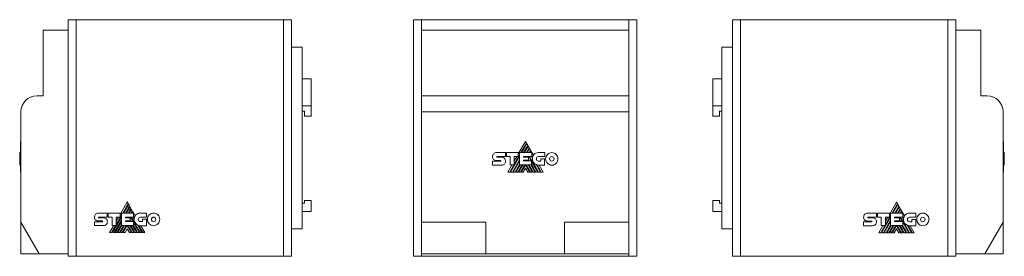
# Model space of a CAD drawing. Header units: millimetres. Extents: x 28 to 403, y 111 to 201.
import ezdxf

# ---------------------------------------------------------------- set-up
doc = ezdxf.new("R2010")
doc.units = ezdxf.units.MM
doc.linetypes.add('PHANTOM', pattern=[12.7, 6.35, -1.27, 1.27, -1.27, 1.27, -1.27])
doc.layers.add('___VS___', color=7, linetype='Continuous', lineweight=15)

msp = doc.modelspace()

# ---------------------------------------------------------------- linework, layer by layer
at = {"color": 7, "linetype": 'Continuous', "lineweight": 15}
for p, q in [((46.91, 197.35), (46.91, 201.35)), ((46.91, 201.35), (49.91, 201.35)), ((49.91, 111.35), (49.91, 201.35)), ((49.91, 201.35), (128.91, 201.35)), ((128.91, 111.35), (128.91, 201.35)), ((128.91, 201.35), (131.91, 201.35)), ((131.91, 111.35), (131.91, 201.35)), ((178.37, 111.35), (178.37, 201.35)), ((178.37, 201.35), (181.37, 201.35)), ((181.37, 201.35), (260.37, 201.35)), ((181.37, 197.35), (181.37, 201.35)), ((260.37, 197.35), (260.37, 201.35)), ((260.37, 201.35), (263.37, 201.35)), ((263.37, 111.35), (263.37, 201.35)), ((299.8, 111.35), (299.8, 201.35)), ((299.8, 201.35), (302.8, 201.35)), ((302.8, 111.35), (302.8, 201.35)), ((302.8, 201.35), (381.8, 201.35)), ((381.8, 111.35), (381.8, 201.35)), ((381.8, 201.35), (384.8, 201.35)), ((384.8, 197.35), (384.8, 201.35)), ((37.41, 172.35), (37.41, 197.35)), ((37.41, 197.35), (46.91, 197.35)), ((46.91, 112.35), (46.91, 197.35)), ((260.37, 197.35), (181.37, 197.35)), ((181.37, 197.35), (181.37, 172.35)), ((260.37, 172.35), (260.37, 197.35)), ((384.8, 197.35), (384.8, 112.35)), ((394.3, 197.35), (384.8, 197.35)), ((394.3, 197.35), (394.3, 172.35)), ((135.91, 190.85), (131.91, 190.85)), ((135.91, 190.85), (135.91, 121.85)), ((295.8, 190.85), (299.8, 190.85)), ((295.8, 121.85), (295.8, 190.85)), ((139.41, 178.85), (135.91, 178.85)), ((139.41, 178.85), (139.41, 168.6)), ((292.3, 178.85), (295.8, 178.85)), ((292.3, 168.6), (292.3, 178.85)), ((37.41, 172.35), (34.91, 172.35)), ((181.37, 172.35), (260.37, 172.35)), ((181.37, 166.35), (181.37, 172.35)), ((260.37, 172.35), (260.37, 166.35)), ((394.3, 172.35), (396.8, 172.35)), ((28.91, 124.35), (28.91, 166.35)), ((139.41, 168.6), (135.91, 168.6)), ((136.91, 166.6), (135.91, 166.6)), ((136.91, 164.6), (136.91, 166.6)), ((139.41, 168.6), (139.41, 164.6)), ((260.37, 166.35), (181.37, 166.35)), ((181.37, 166.35), (181.37, 124.35)), ((260.37, 124.35), (260.37, 166.35)), ((292.3, 168.6), (295.8, 168.6)), ((292.3, 164.6), (292.3, 168.6)), ((295.8, 166.6), (294.8, 166.6)), ((294.8, 166.6), (294.8, 164.6)), ((402.8, 166.35), (402.8, 124.35)), ((139.41, 164.6), (136.91, 164.6)), ((292.3, 164.6), (294.8, 164.6)), ((28.75, 155.05), (28.91, 155.05)), ((28.75, 154.43), (28.75, 155.05)), ((28.75, 154.43), (28.91, 154.43)), ((28.75, 154.15), (28.75, 154.43)), ((28.75, 154.15), (28.91, 154.15)), ((28.75, 153.54), (28.75, 154.15)), ((220.99, 155.05), (218.26, 150.34)), ((219.26, 150.81), (221.35, 154.43)), ((221.51, 154.15), (219.58, 150.81)), ((221.35, 154.43), (220.99, 155.05)), ((221.87, 153.54), (221.51, 154.15)), ((402.96, 155.05), (402.8, 155.05)), ((402.96, 155.05), (402.96, 150.83)), ((28.41, 150.83), (28.75, 150.83)), ((28.41, 150.82), (28.91, 150.82)), ((28.41, 150.82), (28.75, 150.82)), ((28.75, 153.54), (28.91, 153.54)), ((28.75, 153.26), (28.75, 153.54)), ((28.75, 153.26), (28.91, 153.26)), ((28.75, 152.64), (28.75, 153.26)), ((28.75, 152.64), (28.91, 152.64)), ((28.75, 152.37), (28.75, 152.64)), ((28.75, 152.37), (28.91, 152.37)), ((28.75, 151.73), (28.75, 152.37)), ((28.75, 151.73), (28.91, 151.73)), ((28.75, 151.47), (28.75, 151.73)), ((28.75, 151.47), (28.91, 151.47)), ((28.75, 150.82), (28.75, 151.47)), ((209.95, 150.83), (213.37, 150.83)), ((213.37, 150.83), (213.37, 149.3)), ((213.71, 149.3), (213.71, 150.82)), ((213.71, 150.82), (218.26, 150.82)), ((218.26, 150.82), (218.26, 149.31)), ((218.72, 150.81), (223.36, 150.81)), ((218.72, 146.1), (218.72, 150.81)), ((220.29, 150.81), (221.87, 153.54)), ((222.02, 153.26), (220.61, 150.81)), ((221.33, 150.81), (222.38, 152.64)), ((222.54, 152.37), (221.64, 150.81)), ((222.38, 152.64), (222.02, 153.26)), ((222.37, 150.81), (222.9, 151.73)), ((222.9, 151.73), (222.54, 152.37)), ((223.06, 151.47), (222.68, 150.81)), ((224.01, 149.81), (223.06, 151.47)), ((223.36, 150.81), (223.36, 149.29)), ((225.96, 150.8), (228.34, 150.8)), ((228.34, 150.8), (228.34, 149.27)), ((403.3, 150.83), (402.8, 150.83)), ((208.45, 149.29), (208.45, 149.29)), ((208.45, 147.55), (211.46, 147.55)), ((208.45, 146.04), (208.45, 147.55)), ((211.46, 147.8), (209.95, 147.8)), ((210.15, 149.3), (213.37, 149.3)), ((210.15, 149.06), (211.89, 149.06)), ((215.19, 149.3), (213.71, 149.3)), ((215.19, 146.1), (215.19, 149.3)), ((215.29, 143.38), (218.72, 149.32)), ((216, 143.38), (218.72, 148.09)), ((216.33, 143.38), (218.72, 147.53)), ((216.74, 146.46), (218.72, 149.88)), ((216.74, 146.1), (216.74, 149.31)), ((218.26, 149.31), (216.74, 149.31)), ((217.67, 149.31), (216.74, 147.71)), ((217.03, 143.38), (218.72, 146.3)), ((220.26, 149.29), (223.36, 149.29)), ((220.26, 149.29), (220.26, 149.04)), ((220.26, 149.04), (222.11, 149.04)), ((220.26, 147.89), (220.26, 147.66)), ((220.26, 147.89), (222.11, 147.89)), ((220.26, 147.66), (223.34, 147.66)), ((220.54, 147.66), (220.67, 147.89)), ((220.62, 149.04), (220.76, 149.29)), ((220.86, 147.66), (220.99, 147.89)), ((221.34, 149.04), (221.49, 149.29)), ((221.66, 149.04), (221.8, 149.29)), ((221.98, 147.89), (222.12, 147.66)), ((222.11, 149.04), (222.11, 147.89)), ((222.37, 149.02), (222.52, 149.29)), ((222.37, 149.02), (223.15, 147.66)), ((223.24, 149.29), (223.64, 148.59)), ((223.34, 146.1), (223.34, 147.66)), ((223.34, 147.34), (225.63, 143.38)), ((225, 146.24), (226.65, 143.38)), ((228.34, 149.27), (225.96, 149.27)), ((225.96, 147.55), (226.78, 147.55)), ((226.78, 147.55), (226.78, 148.46)), ((226.78, 148.46), (228.29, 148.46)), ((228.29, 148.46), (228.29, 146.03)), ((403.3, 149.29), (402.8, 149.29)), ((403.3, 147.8), (402.8, 147.8)), ((403.3, 147.55), (402.8, 147.55)), ((403.3, 149.29), (403.3, 149.29)), ((403.3, 146.04), (403.3, 147.55)), ((28.41, 146.02), (28.91, 146.02)), ((28.75, 143.38), (28.75, 146.02)), ((28.75, 143.38), (28.91, 143.38)), ((211.89, 146.04), (208.45, 146.04)), ((215.81, 146.1), (214.24, 143.38)), ((214.24, 143.38), (214.97, 143.38)), ((214.97, 143.38), (216.54, 146.1)), ((215.19, 146.1), (216.74, 146.1)), ((215.29, 143.38), (216, 143.38)), ((216.33, 143.38), (217.03, 143.38)), ((217.35, 143.38), (218.93, 146.1)), ((217.35, 143.38), (218.06, 143.38)), ((218.06, 143.38), (219.64, 146.1)), ((218.39, 143.38), (219.96, 146.1)), ((218.39, 143.38), (219.1, 143.38)), ((218.72, 146.1), (223.34, 146.1)), ((219.1, 143.38), (220.68, 146.1)), ((219.42, 143.38), (220.98, 146.08)), ((219.42, 143.38), (220.12, 143.38)), ((220.98, 144.85), (220.12, 143.38)), ((222.54, 143.38), (220.98, 146.08)), ((220.98, 144.85), (221.83, 143.38)), ((222.86, 143.38), (221.28, 146.1)), ((221.83, 143.38), (222.54, 143.38)), ((221.99, 146.1), (223.56, 143.38)), ((222.86, 143.38), (223.56, 143.38)), ((223.01, 146.1), (224.59, 143.38)), ((223.89, 143.38), (224.59, 143.38)), ((224.92, 143.38), (225.63, 143.38)), ((225.95, 143.38), (226.65, 143.38)), ((228.29, 146.03), (225.97, 146.03)), ((227.73, 143.38), (226.2, 146.03)), ((227.01, 143.38), (227.73, 143.38)), ((403.3, 146.04), (402.8, 146.04)), ((402.96, 143.38), (402.8, 143.38)), ((402.96, 146.04), (402.96, 143.38)), ((402.96, 146.03), (403.3, 146.03)), ((403.3, 146.02), (402.96, 146.02)), ((403.3, 146.03), (403.3, 146.04)), ((69.38, 132.02), (66.66, 127.31)), ((67.65, 127.78), (69.74, 131.4)), ((69.74, 131.4), (69.38, 132.02)), ((136.91, 131.6), (135.91, 131.6)), ((139.41, 132.6), (136.91, 132.6)), ((136.91, 132.6), (136.91, 131.6)), ((139.41, 132.6), (139.41, 128.4)), ((292.3, 132.6), (294.8, 132.6)), ((292.3, 128.4), (292.3, 132.6)), ((294.8, 131.6), (294.8, 132.6)), ((295.8, 131.6), (294.8, 131.6)), ((362.26, 132), (359.54, 127.29)), ((360.54, 127.76), (362.63, 131.38)), ((362.63, 131.38), (362.26, 132)), ((58.34, 127.8), (61.77, 127.8)), ((61.77, 127.8), (61.77, 126.27)), ((62.11, 126.27), (62.11, 127.79)), ((62.11, 127.79), (66.66, 127.79)), ((66.66, 127.79), (66.66, 126.28)), ((67.12, 123.07), (67.12, 127.78)), ((67.12, 127.78), (71.76, 127.78)), ((69.91, 131.12), (67.98, 127.78)), ((68.69, 127.78), (70.26, 130.51)), ((70.42, 130.23), (69.01, 127.78)), ((69.72, 127.78), (70.78, 129.61)), ((70.26, 130.51), (69.91, 131.12)), ((70.94, 129.34), (70.04, 127.78)), ((70.78, 129.61), (70.42, 130.23)), ((70.76, 127.78), (71.3, 128.71)), ((71.3, 128.71), (70.94, 129.34)), ((71.45, 128.44), (71.08, 127.78)), ((72.41, 126.78), (71.45, 128.44)), ((71.76, 127.78), (71.76, 126.26)), ((74.35, 127.77), (76.74, 127.77)), ((76.74, 127.77), (76.74, 126.24)), ((139.41, 128.4), (135.91, 128.4)), ((292.3, 128.4), (295.8, 128.4)), ((351.23, 127.78), (354.65, 127.78)), ((354.65, 127.78), (354.65, 126.25)), ((354.99, 126.25), (354.99, 127.77)), ((354.99, 127.77), (359.54, 127.77)), ((359.54, 127.77), (359.54, 126.26)), ((360, 123.05), (360, 127.76)), ((360, 127.76), (364.64, 127.76)), ((362.79, 131.1), (360.86, 127.76)), ((361.57, 127.76), (363.14, 130.48)), ((363.3, 130.21), (361.89, 127.76)), ((362.6, 127.76), (363.66, 129.59)), ((363.14, 130.48), (362.79, 131.1)), ((363.82, 129.31), (362.92, 127.76)), ((363.66, 129.59), (363.3, 130.21)), ((363.65, 127.76), (364.18, 128.68)), ((364.18, 128.68), (363.82, 129.31)), ((364.34, 128.42), (363.96, 127.76)), ((365.29, 126.76), (364.34, 128.42)), ((364.64, 127.76), (364.64, 126.24)), ((367.23, 127.75), (369.62, 127.75)), ((369.62, 127.75), (369.62, 126.22)), ((28.91, 124.35), (35.84, 112.35)), ((28.91, 112.35), (28.91, 124.35)), ((56.85, 124.52), (59.85, 124.52)), ((59.85, 124.78), (58.35, 124.78)), ((58.54, 126.27), (61.77, 126.27)), ((58.55, 126.03), (60.29, 126.03)), ((63.59, 126.27), (62.11, 126.27)), ((63.59, 123.07), (63.59, 126.27)), ((63.69, 120.35), (67.12, 126.29)), ((64.4, 120.35), (67.12, 125.06)), ((64.72, 120.35), (67.12, 124.5)), ((65.14, 123.43), (67.12, 126.85)), ((66.66, 126.28), (65.14, 126.28)), ((65.14, 123.07), (65.14, 126.28)), ((66.06, 126.28), (65.14, 124.69)), ((68.66, 126.26), (71.76, 126.26)), ((68.66, 126.26), (68.66, 126.01)), ((68.66, 126.01), (70.51, 126.01)), ((68.66, 124.86), (70.51, 124.86)), ((68.66, 124.86), (68.66, 124.63)), ((68.66, 124.63), (71.73, 124.63)), ((68.94, 124.63), (69.07, 124.86)), ((69.02, 126.01), (69.16, 126.26)), ((69.25, 124.63), (69.39, 124.86)), ((69.74, 126.01), (69.88, 126.26)), ((70.05, 126.01), (70.2, 126.26)), ((70.38, 124.86), (70.51, 124.63)), ((70.51, 126.01), (70.51, 124.86)), ((70.76, 125.99), (70.92, 126.26)), ((70.76, 125.99), (71.55, 124.63)), ((71.64, 126.26), (72.04, 125.56)), ((71.73, 123.07), (71.73, 124.63)), ((71.73, 124.31), (74.02, 120.35)), ((76.74, 126.24), (74.35, 126.24)), ((74.35, 124.53), (75.18, 124.53)), ((75.18, 124.53), (75.18, 125.43)), ((75.18, 125.43), (76.68, 125.43)), ((76.68, 125.43), (76.68, 123)), ((181.37, 112.35), (181.37, 124.35)), ((181.37, 124.35), (205.87, 124.35)), ((205.87, 124.35), (205.87, 112.35)), ((235.87, 124.35), (260.37, 124.35)), ((235.87, 112.35), (235.87, 124.35)), ((260.37, 124.35), (260.37, 112.35)), ((349.73, 126.24), (349.73, 126.24)), ((349.73, 124.5), (352.74, 124.5)), ((352.74, 124.75), (351.23, 124.75)), ((351.42, 126.25), (354.65, 126.25)), ((351.43, 126.01), (353.17, 126.01)), ((356.47, 126.25), (354.99, 126.25)), ((356.47, 123.05), (356.47, 126.25)), ((356.57, 120.33), (360, 126.27)), ((357.28, 120.33), (360, 125.04)), ((357.61, 120.33), (360, 124.48)), ((358.02, 123.4), (360, 126.83)), ((359.54, 126.26), (358.02, 126.26)), ((358.02, 123.05), (358.02, 126.26)), ((358.95, 126.26), (358.02, 124.66)), ((361.54, 126.24), (364.64, 126.24)), ((361.54, 126.24), (361.54, 125.99)), ((361.54, 125.99), (363.39, 125.99)), ((361.54, 124.84), (363.39, 124.84)), ((361.54, 124.84), (361.54, 124.61)), ((361.54, 124.61), (364.62, 124.61)), ((361.82, 124.61), (361.95, 124.84)), ((361.9, 125.99), (362.04, 126.24)), ((362.14, 124.61), (362.27, 124.84)), ((362.62, 125.99), (362.76, 126.24)), ((362.93, 125.99), (363.08, 126.24)), ((363.26, 124.84), (363.39, 124.61)), ((363.39, 125.99), (363.39, 124.84)), ((363.64, 125.97), (363.8, 126.24)), ((363.64, 125.97), (364.43, 124.61)), ((364.52, 126.24), (364.92, 125.54)), ((364.62, 123.05), (364.62, 124.61)), ((364.62, 124.29), (366.9, 120.33)), ((369.62, 126.22), (367.23, 126.22)), ((367.23, 124.5), (368.06, 124.5)), ((368.06, 124.5), (368.06, 125.41)), ((368.06, 125.41), (369.57, 125.41)), ((369.57, 125.41), (369.57, 122.98)), ((395.87, 112.35), (402.8, 124.35)), ((402.8, 124.35), (402.8, 112.35)), ((60.29, 123.01), (56.85, 123.01)), ((64.21, 123.07), (62.64, 120.35)), ((63.37, 120.35), (64.94, 123.07)), ((63.59, 123.07), (65.14, 123.07)), ((65.43, 120.35), (67.12, 123.27)), ((65.75, 120.35), (67.32, 123.07)), ((66.46, 120.35), (68.04, 123.07)), ((66.78, 120.35), (68.36, 123.07)), ((67.12, 123.07), (71.73, 123.07)), ((67.49, 120.35), (69.07, 123.07)), ((67.82, 120.35), (69.37, 123.05)), ((69.37, 121.82), (68.52, 120.35)), ((70.93, 120.35), (69.37, 123.05)), ((69.37, 121.82), (70.22, 120.35)), ((71.25, 120.35), (69.68, 123.07)), ((70.38, 123.07), (71.96, 120.35)), ((71.41, 123.07), (72.99, 120.35)), ((73.4, 123.21), (75.05, 120.35)), ((76.68, 123), (74.37, 123)), ((76.12, 120.35), (74.59, 123)), ((135.91, 121.85), (131.91, 121.85)), ((295.8, 121.85), (299.8, 121.85)), ((353.17, 122.99), (349.73, 122.99)), ((357.09, 123.05), (355.52, 120.33)), ((356.25, 120.33), (357.82, 123.05)), ((356.47, 123.05), (358.02, 123.05)), ((358.31, 120.33), (360, 123.25)), ((358.63, 120.33), (360.2, 123.05)), ((359.34, 120.33), (360.92, 123.05)), ((359.67, 120.33), (361.24, 123.05)), ((360, 123.05), (364.62, 123.05)), ((360.38, 120.33), (361.95, 123.05)), ((360.7, 120.33), (362.26, 123.03)), ((362.26, 121.8), (361.4, 120.33)), ((363.81, 120.33), (362.26, 123.03)), ((362.26, 121.8), (363.1, 120.33)), ((364.14, 120.33), (362.56, 123.05)), ((363.26, 123.05), (364.84, 120.33)), ((364.29, 123.05), (365.87, 120.33)), ((366.28, 123.19), (367.93, 120.33)), ((369.57, 122.98), (367.25, 122.98)), ((369.01, 120.33), (367.47, 122.98)), ((35.84, 112.35), (28.91, 112.35)), ((35.84, 112.35), (46.91, 112.35)), ((46.91, 111.35), (46.91, 112.35)), ((46.91, 111.35), (49.91, 111.35)), ((49.91, 111.35), (128.91, 111.35)), ((128.91, 111.35), (131.91, 111.35)), ((178.37, 111.35), (181.37, 111.35)), ((205.87, 112.35), (181.37, 112.35)), ((181.37, 111.35), (181.37, 112.35)), ((181.37, 111.35), (260.37, 111.35)), ((205.87, 112.35), (235.87, 112.35)), ((260.37, 112.35), (235.87, 112.35)), ((260.37, 111.35), (260.37, 112.35)), ((260.37, 111.35), (263.37, 111.35)), ((299.8, 111.35), (302.8, 111.35)), ((302.8, 111.35), (381.8, 111.35)), ((381.8, 111.35), (384.8, 111.35)), ((384.8, 111.35), (384.8, 112.35)), ((395.87, 112.35), (384.8, 112.35)), ((395.87, 112.35), (402.8, 112.35))]:
    msp.add_line(p, q, dxfattribs=at)
at = {"color": 8, "linetype": 'Continuous', "lineweight": 15}
for p, q in [((28.41, 150.11), (28.91, 150.11)), ((403.3, 150.38), (402.8, 150.38)), ((28.41, 148.41), (28.91, 148.41)), ((28.41, 146.72), (28.91, 146.72)), ((403.3, 149.29), (402.8, 149.29)), ((403.3, 148.23), (402.8, 148.23)), ((403.3, 147.77), (402.8, 147.77)), ((403.3, 147.67), (402.8, 147.67)), ((403.3, 147.58), (402.8, 147.58))]:
    msp.add_line(p, q, dxfattribs=at)
at = {"color": 7, "linetype": 'Continuous', "lineweight": 15, "flags": 128}
for points in [[(227.01, 143.38), (226.08, 144.98), (225.43, 146.09)], [(75.4, 120.35), (74.92, 121.18), (74.47, 121.96), (74.14, 122.53), (73.83, 123.06)], [(368.28, 120.33), (367.8, 121.16), (367.35, 121.93), (367.02, 122.5), (366.71, 123.04)]]:
    msp.add_lwpolyline(points, dxfattribs=at)
at = {"color": 7, "linetype": 'Continuous', "lineweight": 15}
for centre, radius, start, end in [((34.91, 166.35), 6, 90, 180), ((396.8, 166.35), 6, 0, 90), ((225.97, 148.37), 2.34, 174.6401, 270), ((226.24, 148.48), 2.6, 149.0381, 166.8386), ((74.37, 125.34), 2.34, 174.6401, 270), ((74.63, 125.45), 2.6, 149.0381, 166.8386), ((367.25, 125.32), 2.34, 174.6401, 270), ((367.52, 125.43), 2.6, 149.0381, 166.8386)]:
    msp.add_arc(centre, radius, start, end, dxfattribs=at)
for points in [[(28.41, 150.82), (28.41, 150.82), (28.41, 150.55), (28.41, 150.11)], [(28.41, 150.11), (28.41, 149.68), (28.41, 149.08), (28.41, 148.41)], [(208.45, 149.29), (208.45, 149.71), (208.62, 150.1), (208.89, 150.38)], [(208.89, 150.38), (209.16, 150.66), (209.54, 150.83), (209.95, 150.83)], [(224.01, 149.81), (224.09, 149.94), (224.18, 150.05), (224.28, 150.15)], [(224.28, 150.15), (224.67, 150.55), (225.23, 150.8), (225.96, 150.8)], [(228.67, 148.41), (228.67, 149.08), (228.93, 149.68), (229.35, 150.11)], [(229.35, 150.11), (229.77, 150.55), (230.35, 150.82), (231, 150.82)], [(231, 150.82), (231.64, 150.82), (232.23, 150.55), (232.65, 150.11)], [(232.65, 150.11), (233.07, 149.68), (233.33, 149.08), (233.33, 148.41)], [(403.3, 150.38), (403.3, 150.66), (403.3, 150.83), (403.3, 150.83)], [(403.3, 149.29), (403.3, 149.71), (403.3, 150.1), (403.3, 150.38)], [(28.41, 148.41), (28.41, 147.75), (28.41, 147.16), (28.41, 146.72)], [(28.41, 146.72), (28.41, 146.29), (28.41, 146.02), (28.41, 146.02)], [(208.85, 148.23), (208.6, 148.48), (208.44, 148.83), (208.45, 149.29)], [(209.95, 147.8), (209.52, 147.81), (209.12, 147.96), (208.85, 148.23)], [(210.09, 149.27), (210.07, 149.24), (210.05, 149.21), (210.05, 149.17)], [(210.05, 149.17), (210.05, 149.14), (210.07, 149.11), (210.09, 149.09)], [(210.15, 149.3), (210.12, 149.3), (210.1, 149.29), (210.09, 149.27)], [(210.09, 149.09), (210.1, 149.08), (210.13, 149.06), (210.15, 149.06)], [(211.53, 147.77), (211.51, 147.79), (211.48, 147.8), (211.46, 147.8)], [(211.46, 147.55), (211.49, 147.55), (211.51, 147.56), (211.53, 147.58)], [(211.56, 147.67), (211.56, 147.7), (211.55, 147.74), (211.53, 147.77)], [(211.53, 147.58), (211.55, 147.6), (211.56, 147.63), (211.56, 147.67)], [(211.89, 149.06), (212.31, 149.06), (212.68, 148.89), (212.95, 148.6)], [(212.96, 146.46), (212.69, 146.2), (212.31, 146.04), (211.89, 146.04)], [(212.95, 148.6), (213.22, 148.31), (213.39, 147.92), (213.39, 147.49)], [(213.39, 147.49), (213.39, 147.08), (213.23, 146.72), (212.96, 146.46)], [(222.45, 147.66), (222.3, 147.91), (222.19, 148.11), (222.11, 148.24)], [(225.95, 143.38), (223.77, 147.14), (222.63, 149.11), (222.53, 149.29)], [(223.71, 149.07), (223.57, 149.3), (223.46, 149.5), (223.36, 149.67)], [(223.64, 148.59), (223.65, 148.75), (223.67, 148.91), (223.71, 149.07)], [(225.37, 149.02), (225.22, 148.86), (225.13, 148.65), (225.13, 148.41)], [(225.13, 148.41), (225.13, 148.18), (225.22, 147.96), (225.37, 147.8)], [(225.96, 149.27), (225.73, 149.27), (225.52, 149.17), (225.37, 149.02)], [(225.37, 147.8), (225.52, 147.65), (225.73, 147.55), (225.96, 147.55)], [(229.35, 146.72), (228.93, 147.15), (228.67, 147.75), (228.67, 148.41)], [(231, 146.02), (230.35, 146.02), (229.77, 146.29), (229.35, 146.72)], [(230.4, 149.04), (230.24, 148.88), (230.15, 148.66), (230.15, 148.41)], [(230.15, 148.41), (230.15, 148.17), (230.24, 147.95), (230.4, 147.79)], [(231, 149.29), (230.76, 149.29), (230.55, 149.2), (230.4, 149.04)], [(230.4, 147.79), (230.55, 147.63), (230.76, 147.54), (231, 147.54)], [(231.6, 149.04), (231.45, 149.2), (231.23, 149.29), (231, 149.29)], [(231, 147.54), (231.23, 147.54), (231.45, 147.63), (231.6, 147.79)], [(232.65, 146.72), (232.23, 146.29), (231.64, 146.02), (231, 146.02)], [(231.85, 148.41), (231.85, 148.66), (231.75, 148.88), (231.6, 149.04)], [(231.6, 147.79), (231.75, 147.95), (231.85, 148.17), (231.85, 148.41)], [(233.33, 148.41), (233.33, 147.75), (233.07, 147.16), (232.65, 146.72)], [(403.3, 148.23), (403.3, 148.48), (403.3, 148.83), (403.3, 149.29)], [(403.3, 147.8), (403.3, 147.81), (403.3, 147.96), (403.3, 148.23)], [(403.3, 147.67), (403.3, 147.7), (403.3, 147.74), (403.3, 147.77)], [(403.3, 147.58), (403.3, 147.6), (403.3, 147.63), (403.3, 147.67)], [(403.3, 147.55), (403.3, 147.55), (403.3, 147.56), (403.3, 147.58)], [(223.89, 143.38), (223.22, 144.52), (222.7, 145.43), (222.31, 146.1)], [(224.92, 143.38), (224.29, 144.46), (223.76, 145.37), (223.34, 146.11)], [(57.28, 127.35), (57.56, 127.63), (57.93, 127.8), (58.34, 127.8)], [(72.67, 127.12), (73.06, 127.52), (73.62, 127.77), (74.35, 127.77)], [(77.74, 127.08), (78.17, 127.52), (78.75, 127.79), (79.39, 127.79)], [(79.39, 127.79), (80.04, 127.79), (80.62, 127.52), (81.05, 127.08)], [(350.17, 127.33), (350.44, 127.6), (350.81, 127.78), (351.23, 127.78)], [(365.56, 127.1), (365.94, 127.5), (366.51, 127.75), (367.23, 127.75)], [(370.63, 127.06), (371.05, 127.5), (371.63, 127.77), (372.27, 127.77)], [(372.27, 127.77), (372.92, 127.77), (373.5, 127.5), (373.93, 127.06)], [(57.24, 125.2), (56.99, 125.45), (56.84, 125.8), (56.85, 126.26)], [(56.85, 126.26), (56.85, 126.69), (57.01, 127.07), (57.28, 127.35)], [(58.35, 124.78), (57.91, 124.79), (57.52, 124.93), (57.24, 125.2)], [(58.48, 126.24), (58.46, 126.21), (58.45, 126.18), (58.45, 126.14)], [(58.45, 126.14), (58.45, 126.11), (58.46, 126.08), (58.48, 126.06)], [(58.54, 126.27), (58.52, 126.27), (58.5, 126.26), (58.48, 126.24)], [(58.48, 126.06), (58.5, 126.05), (58.52, 126.03), (58.55, 126.03)], [(59.92, 124.74), (59.9, 124.76), (59.88, 124.78), (59.85, 124.78)], [(59.85, 124.52), (59.88, 124.52), (59.91, 124.53), (59.93, 124.55)], [(59.96, 124.64), (59.96, 124.67), (59.95, 124.71), (59.92, 124.74)], [(59.93, 124.55), (59.95, 124.57), (59.96, 124.6), (59.96, 124.64)], [(60.29, 126.03), (60.7, 126.03), (61.08, 125.86), (61.35, 125.57)], [(61.35, 125.57), (61.62, 125.29), (61.79, 124.89), (61.79, 124.46)], [(61.79, 124.46), (61.79, 124.05), (61.62, 123.69), (61.36, 123.43)], [(70.84, 124.63), (70.7, 124.88), (70.58, 125.08), (70.51, 125.21)], [(74.35, 120.35), (72.17, 124.11), (71.03, 126.08), (70.93, 126.26)], [(72.11, 126.04), (71.97, 126.28), (71.85, 126.47), (71.76, 126.64)], [(72.04, 125.56), (72.05, 125.72), (72.07, 125.89), (72.11, 126.04)], [(72.41, 126.78), (72.48, 126.91), (72.57, 127.02), (72.67, 127.12)], [(73.77, 125.99), (73.62, 125.84), (73.52, 125.62), (73.52, 125.39)], [(73.52, 125.39), (73.52, 125.15), (73.62, 124.93), (73.77, 124.78)], [(74.35, 126.24), (74.12, 126.24), (73.92, 126.14), (73.77, 125.99)], [(73.77, 124.78), (73.92, 124.62), (74.12, 124.53), (74.35, 124.53)], [(77.06, 125.39), (77.06, 126.05), (77.32, 126.65), (77.74, 127.08)], [(77.74, 123.69), (77.32, 124.13), (77.06, 124.72), (77.06, 125.39)], [(78.79, 126.01), (78.64, 125.85), (78.55, 125.63), (78.55, 125.39)], [(78.55, 125.39), (78.55, 125.14), (78.64, 124.92), (78.79, 124.76)], [(79.39, 126.27), (79.16, 126.27), (78.95, 126.17), (78.79, 126.01)], [(78.79, 124.76), (78.95, 124.6), (79.16, 124.51), (79.39, 124.51)], [(80, 126.01), (79.84, 126.17), (79.63, 126.27), (79.39, 126.27)], [(79.39, 124.51), (79.63, 124.51), (79.84, 124.6), (80, 124.76)], [(80.25, 125.39), (80.25, 125.63), (80.15, 125.85), (80, 126.01)], [(80, 124.76), (80.15, 124.92), (80.25, 125.14), (80.25, 125.39)], [(81.05, 127.08), (81.47, 126.65), (81.73, 126.05), (81.73, 125.39)], [(81.73, 125.39), (81.73, 124.72), (81.47, 124.13), (81.05, 123.69)], [(350.12, 125.18), (349.87, 125.42), (349.72, 125.78), (349.73, 126.24)], [(349.73, 126.24), (349.73, 126.66), (349.9, 127.05), (350.17, 127.33)], [(351.23, 124.75), (350.8, 124.76), (350.4, 124.9), (350.12, 125.18)], [(351.37, 126.22), (351.34, 126.19), (351.33, 126.15), (351.33, 126.12)], [(351.33, 126.12), (351.33, 126.09), (351.34, 126.06), (351.36, 126.04)], [(351.36, 126.04), (351.38, 126.02), (351.4, 126.01), (351.43, 126.01)], [(351.42, 126.25), (351.4, 126.25), (351.38, 126.24), (351.37, 126.22)], [(352.8, 124.72), (352.79, 124.74), (352.76, 124.75), (352.74, 124.75)], [(352.74, 124.5), (352.76, 124.5), (352.79, 124.51), (352.81, 124.53)], [(352.84, 124.62), (352.84, 124.65), (352.83, 124.69), (352.8, 124.72)], [(352.81, 124.53), (352.83, 124.55), (352.84, 124.58), (352.84, 124.62)], [(353.17, 126.01), (353.58, 126.01), (353.96, 125.83), (354.23, 125.55)], [(354.23, 125.55), (354.5, 125.26), (354.67, 124.87), (354.67, 124.44)], [(354.67, 124.44), (354.67, 124.03), (354.51, 123.67), (354.24, 123.41)], [(363.72, 124.61), (363.58, 124.86), (363.47, 125.06), (363.39, 125.19)], [(367.23, 120.33), (365.05, 124.09), (363.91, 126.05), (363.81, 126.24)], [(364.99, 126.02), (364.85, 126.25), (364.74, 126.45), (364.64, 126.61)], [(364.92, 125.54), (364.93, 125.7), (364.95, 125.86), (364.99, 126.02)], [(365.29, 126.76), (365.37, 126.88), (365.45, 127), (365.56, 127.1)], [(366.65, 125.97), (366.5, 125.81), (366.41, 125.6), (366.41, 125.36)], [(366.41, 125.36), (366.41, 125.12), (366.5, 124.91), (366.65, 124.75)], [(367.23, 126.22), (367.01, 126.22), (366.8, 126.12), (366.65, 125.97)], [(366.65, 124.75), (366.8, 124.6), (367.01, 124.5), (367.23, 124.5)], [(369.94, 125.36), (369.94, 126.03), (370.2, 126.63), (370.63, 127.06)], [(370.62, 123.67), (370.2, 124.1), (369.94, 124.7), (369.94, 125.36)], [(371.68, 125.99), (371.52, 125.83), (371.43, 125.61), (371.43, 125.36)], [(371.43, 125.36), (371.43, 125.12), (371.52, 124.9), (371.68, 124.74)], [(372.27, 126.24), (372.04, 126.24), (371.83, 126.14), (371.68, 125.99)], [(371.68, 124.74), (371.83, 124.58), (372.04, 124.48), (372.27, 124.48)], [(372.88, 125.99), (372.72, 126.14), (372.51, 126.24), (372.27, 126.24)], [(372.27, 124.48), (372.51, 124.48), (372.72, 124.58), (372.88, 124.74)], [(373.13, 125.36), (373.13, 125.61), (373.03, 125.83), (372.88, 125.99)], [(372.88, 124.74), (373.03, 124.9), (373.13, 125.12), (373.13, 125.36)], [(373.93, 127.06), (374.35, 126.63), (374.61, 126.03), (374.61, 125.36)], [(374.61, 125.36), (374.61, 124.7), (374.35, 124.1), (373.93, 123.67)], [(61.36, 123.43), (61.09, 123.17), (60.71, 123.01), (60.29, 123.01)], [(72.28, 120.35), (71.62, 121.5), (71.09, 122.4), (70.71, 123.07)], [(73.31, 120.35), (72.69, 121.43), (72.16, 122.34), (71.73, 123.08)], [(79.39, 122.99), (78.75, 122.99), (78.17, 123.26), (77.74, 123.69)], [(81.05, 123.69), (80.62, 123.26), (80.04, 122.99), (79.39, 122.99)], [(354.24, 123.41), (353.97, 123.14), (353.59, 122.99), (353.17, 122.99)], [(365.16, 120.33), (364.5, 121.47), (363.98, 122.38), (363.59, 123.05)], [(366.19, 120.33), (365.57, 121.41), (365.04, 122.32), (364.62, 123.06)], [(372.27, 122.97), (371.63, 122.97), (371.05, 123.24), (370.62, 123.67)], [(373.93, 123.67), (373.5, 123.24), (372.92, 122.97), (372.27, 122.97)]]:
    msp.add_open_spline(points, degree=3, dxfattribs=at)
at = {"layer": '___VS___', "linetype": 'PHANTOM'}
for p, q in [((56.85, 124.52), (56.85, 123.01)), ((349.73, 124.5), (349.73, 122.99)), ((62.64, 120.35), (63.37, 120.35)), ((63.69, 120.35), (64.4, 120.35)), ((64.72, 120.35), (65.43, 120.35)), ((65.75, 120.35), (66.46, 120.35)), ((66.78, 120.35), (67.49, 120.35)), ((67.82, 120.35), (68.52, 120.35)), ((70.22, 120.35), (70.93, 120.35)), ((71.25, 120.35), (71.96, 120.35)), ((72.28, 120.35), (72.99, 120.35)), ((73.31, 120.35), (74.02, 120.35)), ((74.35, 120.35), (75.05, 120.35)), ((75.4, 120.35), (76.12, 120.35)), ((355.52, 120.33), (356.25, 120.33)), ((356.57, 120.33), (357.28, 120.33)), ((357.61, 120.33), (358.31, 120.33)), ((358.63, 120.33), (359.34, 120.33)), ((359.67, 120.33), (360.38, 120.33)), ((360.7, 120.33), (361.4, 120.33)), ((363.1, 120.33), (363.81, 120.33)), ((364.14, 120.33), (364.84, 120.33)), ((365.16, 120.33), (365.87, 120.33)), ((366.19, 120.33), (366.9, 120.33)), ((367.23, 120.33), (367.93, 120.33)), ((368.28, 120.33), (369.01, 120.33))]:
    msp.add_line(p, q, dxfattribs=at)

doc.saveas('drawing.dxf')
